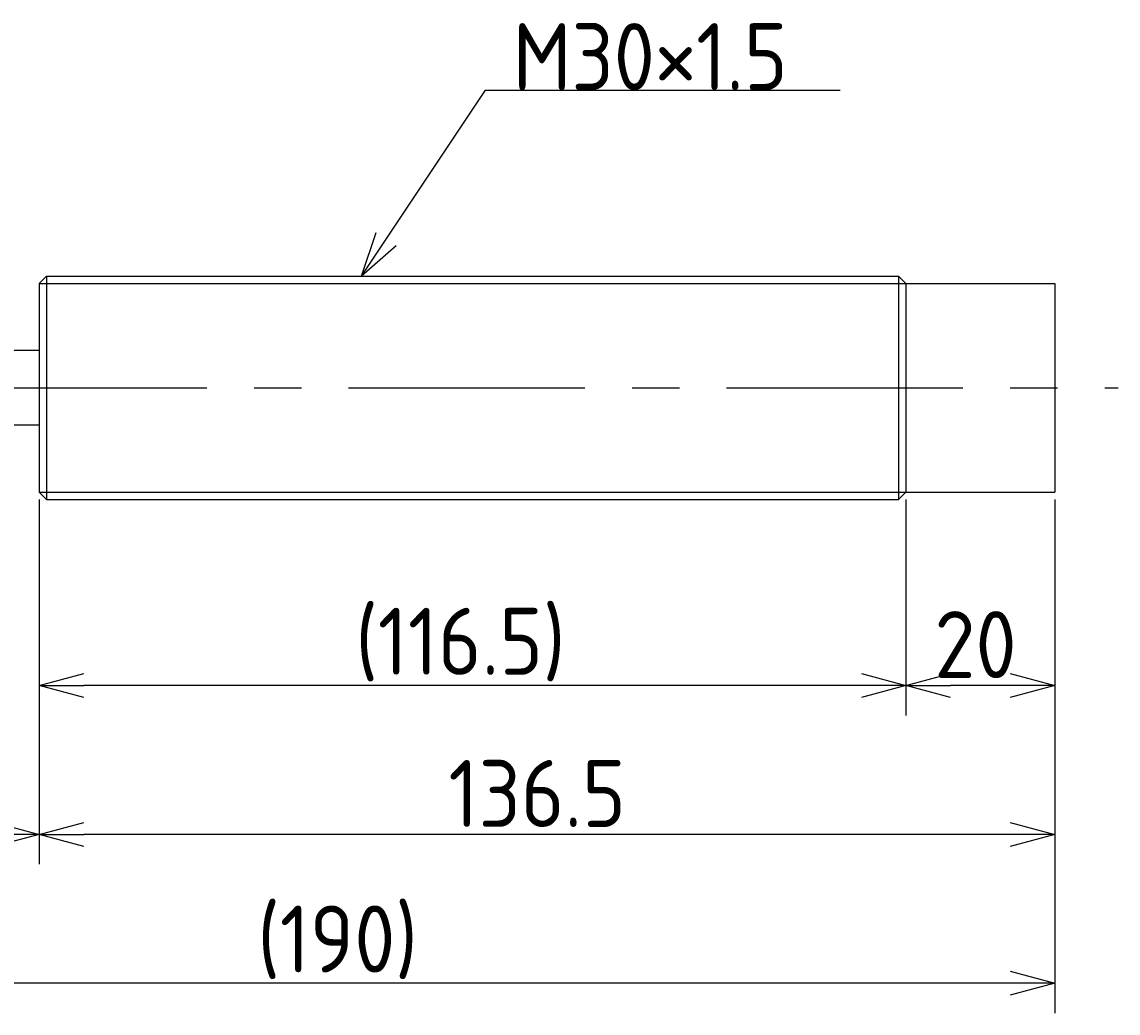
# Model space of a CAD drawing. Extents: x -50 to 455, y 126 to 259.
# Tile 3 of 3: x 308 to 455, y 126 to 259. Entities that reach past the tile are written whole.
import ezdxf

# ---------------------------------------------------------------- set-up
doc = ezdxf.new("R2010")
doc.units = 0
doc.header["$PDMODE"] = 3
doc.header["$PDSIZE"] = 2
doc.linetypes.add('CENTER', pattern=[50.8, 31.75, -6.35, 6.35, -6.35])
doc.layers.get('0').update_dxf_attribs({"linetype": 'CONTINUOUS'})
doc.layers.get('DEFPOINTS').update_dxf_attribs({"linetype": 'CONTINUOUS'})
for name, color, linetype in [('図形', 7, 'CONTINUOUS'), ('図枠', 7, 'CONTINUOUS'), ('寸法_文字', 3, 'CONTINUOUS')]:
    doc.layers.add(name, color=color, linetype=linetype)
doc.layers.get('0').off()
doc.styles.add('DIMENSION', font='isocp.shx', dxfattribs={"bigfont": 'bigfont.shx'})
doc.dimstyles.get("Standard").update_dxf_attribs({"dimtxt": 0.18, "dimasz": 0.18, "dimexe": 0.18, "dimexo": 0.0625, "dimgap": 0.09, "dimtad": 0, "dimtih": 1, "dimtoh": 1, "dimzin": 0, "dimcen": 0.09, "dimazin": 3, "dimtfac": 1, "dimtofl": 0, "dimtmove": 0, "dimatfit": 3})

# ---------------------------------------------------------------- blocks, each defined once
blk = doc.blocks.new('_OPEN30')
at = {"color": 0, "linetype": 'BYBLOCK'}
for p, q in [((-1, 0.268), (0, 0)), ((0, 0), (-1, -0.268)), ((0, 0), (-1, 0))]:
    blk.add_line(p, q, dxfattribs=at)
blk = doc.blocks.new('*U31')
at = {"layer": '寸法_文字', "color": 3, "style": 'DIMENSION'}
blk.add_text('20', height=9, dxfattribs=at).set_placement((430.31, 171))
blk = doc.blocks.new('*D5')
at = {"layer": 'DEFPOINTS', "color": 0}
for p in [(426.5, 196), (446.5, 196), (426.5, 170)]:
    blk.add_point(p, dxfattribs=at)
at = {"layer": '寸法_文字', "color": 3}
for p, q in [((426.5, 195), (426.5, 166)), ((446.5, 195), (446.5, 166)), ((440.5, 170), (432.5, 170))]:
    blk.add_line(p, q, dxfattribs=at)
at = {"layer": '図枠'}
blk.add_blockref('*U31', (0, 0), dxfattribs=at)
at = {"layer": '寸法_文字', "color": 3, "xscale": 6, "yscale": 6, "zscale": 6, "rotation": 180}
blk.add_blockref('_OPEN30', (426.5, 170), dxfattribs=at)
at = {"layer": '寸法_文字', "color": 3, "xscale": 6, "yscale": 6, "zscale": 6}
blk.add_blockref('_OPEN30', (446.5, 170), dxfattribs=at)
blk = doc.blocks.new('*U26')
at = {"layer": '寸法_文字', "color": 3, "style": 'DIMENSION'}
blk.add_text('(116.5)', height=9, dxfattribs=at).set_placement((352.5, 171.45))
blk = doc.blocks.new('*D6')
at = {"layer": 'DEFPOINTS', "color": 0}
for p in [(310, 196), (426.5, 196), (310, 170)]:
    blk.add_point(p, dxfattribs=at)
at = {"layer": '寸法_文字', "color": 3}
for p, q in [((310, 195), (310, 166)), ((426.5, 195), (426.5, 166)), ((420.5, 170), (316, 170))]:
    blk.add_line(p, q, dxfattribs=at)
at = {"layer": '図枠'}
blk.add_blockref('*U26', (0, 0), dxfattribs=at)
at = {"layer": '寸法_文字', "color": 3, "xscale": 6, "yscale": 6, "zscale": 6, "rotation": 180}
blk.add_blockref('_OPEN30', (310, 170), dxfattribs=at)
at = {"layer": '寸法_文字', "color": 3, "xscale": 6, "yscale": 6, "zscale": 6}
blk.add_blockref('_OPEN30', (426.5, 170), dxfattribs=at)
blk = doc.blocks.new('*U28')
at = {"layer": '寸法_文字', "color": 3, "style": 'DIMENSION'}
blk.add_text('136.5', height=9, dxfattribs=at).set_placement((365.01, 151))
blk = doc.blocks.new('*D7')
at = {"layer": 'DEFPOINTS', "color": 0}
for p in [(310, 196), (446.5, 196), (310, 150)]:
    blk.add_point(p, dxfattribs=at)
at = {"layer": '寸法_文字', "color": 3}
for p, q in [((310, 195), (310, 146)), ((446.5, 195), (446.5, 146)), ((440.5, 150), (316, 150))]:
    blk.add_line(p, q, dxfattribs=at)
at = {"layer": '図枠'}
blk.add_blockref('*U28', (0, 0), dxfattribs=at)
at = {"layer": '寸法_文字', "color": 3, "xscale": 6, "yscale": 6, "zscale": 6, "rotation": 180}
blk.add_blockref('_OPEN30', (310, 150), dxfattribs=at)
at = {"layer": '寸法_文字', "color": 3, "xscale": 6, "yscale": 6, "zscale": 6}
blk.add_blockref('_OPEN30', (446.5, 150), dxfattribs=at)
blk = doc.blocks.new('*U30')
at = {"layer": '寸法_文字', "color": 3, "style": 'DIMENSION'}
blk.add_text('35', height=9, dxfattribs=at).set_placement((286.01, 151))
blk = doc.blocks.new('*D8')
at = {"layer": 'DEFPOINTS', "color": 0}
for p in [(275, 196), (310, 196), (275, 150)]:
    blk.add_point(p, dxfattribs=at)
at = {"layer": '寸法_文字', "color": 3}
for p, q in [((275, 195), (275, 146)), ((310, 195), (310, 146)), ((304, 150), (281, 150))]:
    blk.add_line(p, q, dxfattribs=at)
at = {"layer": '図枠'}
blk.add_blockref('*U30', (0, 0), dxfattribs=at)
at = {"layer": '寸法_文字', "color": 3, "xscale": 6, "yscale": 6, "zscale": 6, "rotation": 180}
blk.add_blockref('_OPEN30', (275, 150), dxfattribs=at)
at = {"layer": '寸法_文字', "color": 3, "xscale": 6, "yscale": 6, "zscale": 6}
blk.add_blockref('_OPEN30', (310, 150), dxfattribs=at)
blk = doc.blocks.new('*U27')
at = {"layer": '寸法_文字', "color": 3, "style": 'DIMENSION'}
blk.add_text('(190)', height=9, dxfattribs=at).set_placement((339.33, 131.45))
blk = doc.blocks.new('*D10')
at = {"layer": 'DEFPOINTS', "color": 0}
for p in [(256.5, 197.5), (446.5, 196), (256.5, 130)]:
    blk.add_point(p, dxfattribs=at)
at = {"layer": '寸法_文字', "color": 3}
for p, q in [((256.5, 196.5), (256.5, 126)), ((446.5, 195), (446.5, 126)), ((440.5, 130), (262.5, 130))]:
    blk.add_line(p, q, dxfattribs=at)
at = {"layer": '図枠'}
blk.add_blockref('*U27', (0, 0), dxfattribs=at)
at = {"layer": '寸法_文字', "color": 3, "xscale": 6, "yscale": 6, "zscale": 6, "rotation": 180}
blk.add_blockref('_OPEN30', (256.5, 130), dxfattribs=at)
at = {"layer": '寸法_文字', "color": 3, "xscale": 6, "yscale": 6, "zscale": 6}
blk.add_blockref('_OPEN30', (446.5, 130), dxfattribs=at)
blk = doc.blocks.new('*U17')
at = {"layer": '寸法_文字'}
blk.add_lwpolyline([(356.66, 229.99), (370, 250), (375, 250), (417.67, 250)], dxfattribs=at)
at = {"layer": '寸法_文字', "xscale": 6, "yscale": 6, "zscale": 6, "rotation": 236.3099324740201}
blk.add_blockref('_OPEN30', (353.33, 225), dxfattribs=at)
blk = doc.blocks.new('*U18')
at = {"layer": '寸法_文字', "style": 'DIMENSION'}
blk.add_text('M30×1.5', height=9, dxfattribs=at).set_placement((373.65, 250))

msp = doc.modelspace()

# ---------------------------------------------------------------- linework, layer by layer
at = {"layer": '図形'}
for p, q in [((310, 224), (311, 225)), ((310, 224), (310, 196)), ((311, 225), (425.5, 225)), ((311, 225), (311, 195)), ((425.5, 225), (425.5, 195)), ((426.5, 224), (425.5, 225)), ((426.5, 224), (446.5, 224)), ((426.5, 224), (426.5, 196)), ((446.5, 224), (446.5, 196)), ((310, 215), (275, 215)), ((310, 205), (275, 205)), ((310, 196), (311, 195)), ((426.5, 196), (425.5, 195)), ((426.5, 196), (446.5, 196)), ((311.004, 195), (425.5, 195))]:
    msp.add_line(p, q, dxfattribs=at)
at = {"layer": '図形', "color": 3}
for p, q in [((310, 224), (426.5, 224)), ((310, 196), (426.5, 196))]:
    msp.add_line(p, q, dxfattribs=at)
at = {"layer": '図形', "color": 3, "linetype": 'CENTER'}
msp.add_line((250, 210), (455, 210), dxfattribs=at)

# ---------------------------------------------------------------- block references
at = {"layer": '図枠'}
for name in ['*U18', '*U17']:
    msp.add_blockref(name, (0, 0), dxfattribs=at)

# ---------------------------------------------------------------- dimensions: what is measured, and where the dimension line sits
at = {"layer": '寸法_文字'}
for base, p1, p2, picture, middle in [((256.5, 130), (446.5, 196), (256.5, 197.5), '*D10', (351.5, 130)), ((310, 170), (426.5, 196), (310, 196), '*D6', (368.25, 170))]:
    dim = msp.add_linear_dim(base=base, p1=p1, p2=p2, text='(<>)', dimstyle='Standard', override={"dimscale": 2}, dxfattribs=at)
    dim.commit()
    dim.dimension.update_dxf_attribs({"geometry": picture, "text_midpoint": middle, "dimtype": 128})
for base, p1, p2, picture, middle in [((275, 150), (310, 196), (275, 196), '*D8', (292.5, 150)), ((310, 150), (446.5, 196), (310, 196), '*D7', (378.25, 150)), ((426.5, 170), (446.5, 196), (426.5, 196), '*D5', (436.5, 170))]:
    dim = msp.add_linear_dim(base=base, p1=p1, p2=p2, dimstyle='Standard', override={"dimscale": 2}, dxfattribs=at)
    dim.commit()
    dim.dimension.update_dxf_attribs({"geometry": picture, "text_midpoint": middle, "dimtype": 128})

doc.saveas('drawing.dxf')
